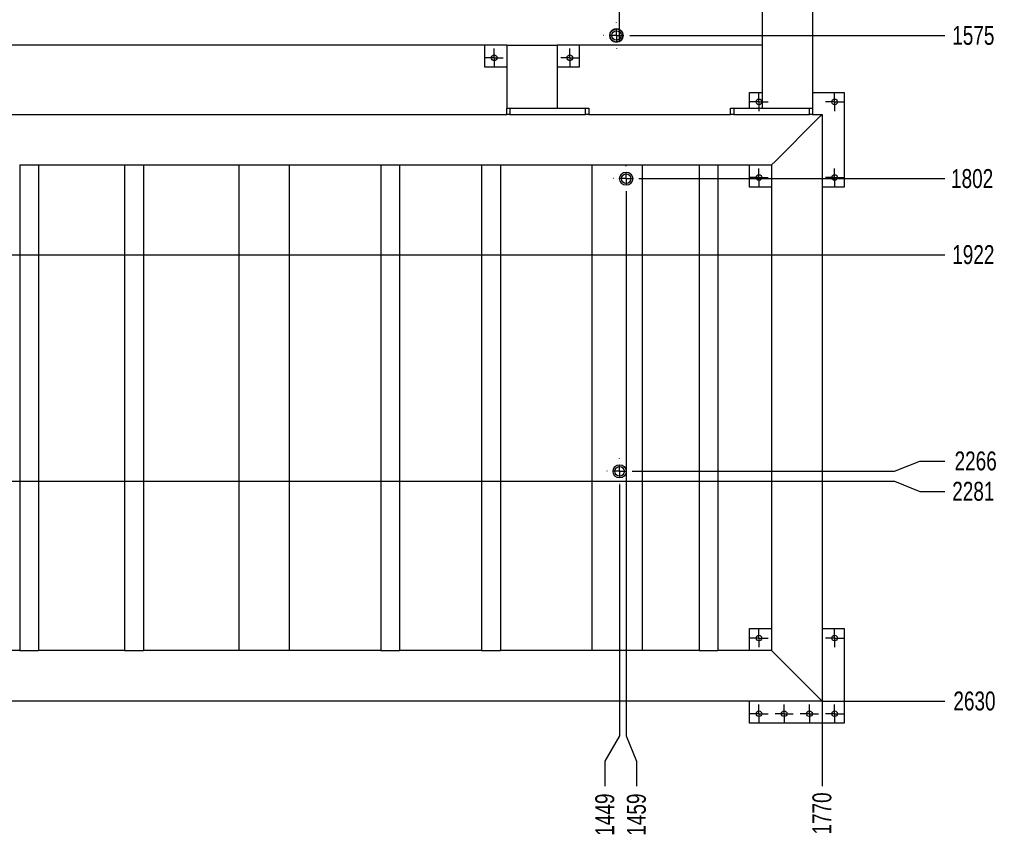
# Model space of a CAD drawing. Header units: millimetres. Extents: x 0 to 841, y 0 to 594.
# Tile 14 of 17: x 509 to 665, y 259 to 390. Entities that reach past the tile are written whole.
import ezdxf

# ---------------------------------------------------------------- set-up
doc = ezdxf.new("R2010")
doc.units = ezdxf.units.MM
doc.header["$PDSIZE"] = -1
doc.linetypes.add('CENTERX2', pattern=[20.32, 12.7, -2.54, 2.54, -2.54])
doc.layers.add('COTES', color=1, linetype='Continuous')
doc.layers.add('TRAIT-MIXTES', color=3, linetype='CENTERX2')
doc.layers.add('TRAIT-FORT', color=4, linetype='Continuous', lineweight=25)
doc.styles.add('SLDTEXTSTYLE0', font='TXT', dxfattribs={"width": 0.75})
doc.dimstyles.new('SLDDIMSTYLE7', dxfattribs={"dimtxt": 3, "dimasz": 2, "dimexe": 0, "dimexo": 0.0625, "dimgap": 0.75, "dimtad": 0, "dimtih": 1, "dimtoh": 1, "dimdec": 0, "dimlfac": 10, "dimrnd": 1e-09, "dimzin": 12, "dimdsep": 46, "dimtxsty": 'SLDTEXTSTYLE0', "dimsah": 1, "dimcen": 0.09, "dimadec": 0, "dimazin": 3, "dimtfac": 1, "dimtdec": 0, "dimtofl": 0, "dimtmove": 0, "dimatfit": 3, "dimfxl": 1, "dimfrac": 2, "dimtolj": 1, "dimtzin": 12, "dimarcsym": 0})

# ---------------------------------------------------------------- blocks, each defined once
blk = doc.blocks.new('_D_51')
at = {"layer": 'COTES', "color": 0, "lineweight": -2, "transparency": 16777216}
blk.add_line((606.03, 387.36), (656.03, 387.36), dxfattribs=at)
at = {"layer": 'Defpoints', "color": 0, "transparency": 16777216}
for p in [(635.03, 544.83), (605.97, 387.36), (656.03, 387.36)]:
    blk.add_point(p, dxfattribs=at)
at = {"layer": 'COTES', "color": 0, "transparency": 16777216, "insert": (660.53, 387.36), "char_height": 3, "attachment_point": 5, "style": 'SLDTEXTSTYLE0'}
blk.add_mtext('\\A1;1575', dxfattribs=at)
blk = doc.blocks.new('_D_52')
at = {"layer": 'COTES', "color": 0, "lineweight": -2, "transparency": 16777216}
blk.add_line((607.59, 364.66), (656.03, 364.66), dxfattribs=at)
at = {"layer": 'Defpoints', "color": 0, "transparency": 16777216}
for p in [(635.03, 544.83), (607.52, 364.66), (656.03, 364.66)]:
    blk.add_point(p, dxfattribs=at)
at = {"layer": 'COTES', "color": 0, "transparency": 16777216, "insert": (660.34, 364.66), "char_height": 3, "attachment_point": 5, "style": 'SLDTEXTSTYLE0'}
blk.add_mtext('\\A1;1802', dxfattribs=at)
blk = doc.blocks.new('_D_53')
at = {"layer": 'COTES', "color": 0, "lineweight": -2, "transparency": 16777216}
blk.add_line((467.69, 352.6), (656.03, 352.6), dxfattribs=at)
at = {"layer": 'Defpoints', "color": 0, "transparency": 16777216}
for p in [(635.03, 544.83), (467.63, 352.6), (656.03, 352.6)]:
    blk.add_point(p, dxfattribs=at)
at = {"layer": 'COTES', "color": 0, "transparency": 16777216, "insert": (660.53, 352.6), "char_height": 3, "attachment_point": 5, "style": 'SLDTEXTSTYLE0'}
blk.add_mtext('\\A1;1922', dxfattribs=at)
blk = doc.blocks.new('_D_54')
at = {"layer": 'COTES', "color": 0, "lineweight": -2, "transparency": 16777216}
for p, q in [((648.03, 318.26), (652.03, 319.89)), ((652.03, 319.89), (656.03, 319.89)), ((606.54, 318.26), (648.03, 318.26))]:
    blk.add_line(p, q, dxfattribs=at)
at = {"layer": 'Defpoints', "color": 0, "transparency": 16777216}
for p in [(635.03, 544.83), (656.03, 319.89), (606.48, 318.26)]:
    blk.add_point(p, dxfattribs=at)
at = {"layer": 'COTES', "color": 0, "transparency": 16777216, "insert": (660.9, 319.89), "char_height": 3, "attachment_point": 5, "style": 'SLDTEXTSTYLE0'}
blk.add_mtext('\\A1;2266', dxfattribs=at)
blk = doc.blocks.new('_D_55')
at = {"layer": 'COTES', "color": 0, "lineweight": -2, "transparency": 16777216}
for p, q in [((467.69, 316.71), (648.03, 316.71)), ((648.03, 316.71), (652.03, 315.08)), ((652.03, 315.08), (656.03, 315.08))]:
    blk.add_line(p, q, dxfattribs=at)
at = {"layer": 'Defpoints', "color": 0, "transparency": 16777216}
for p in [(635.03, 544.83), (467.63, 316.71), (656.03, 315.08)]:
    blk.add_point(p, dxfattribs=at)
at = {"layer": 'COTES', "color": 0, "transparency": 16777216, "insert": (660.53, 315.08), "char_height": 3, "attachment_point": 5, "style": 'SLDTEXTSTYLE0'}
blk.add_mtext('\\A1;2281', dxfattribs=at)
blk = doc.blocks.new('_D_56')
at = {"layer": 'COTES', "color": 0, "lineweight": -2, "transparency": 16777216}
blk.add_line((636.59, 281.83), (656.03, 281.83), dxfattribs=at)
at = {"layer": 'Defpoints', "color": 0, "transparency": 16777216}
for p in [(635.03, 544.83), (636.53, 281.83), (656.03, 281.83)]:
    blk.add_point(p, dxfattribs=at)
at = {"layer": 'COTES', "color": 0, "transparency": 16777216, "insert": (660.71, 281.83), "char_height": 3, "attachment_point": 5, "style": 'SLDTEXTSTYLE0'}
blk.add_mtext('\\A1;2630', dxfattribs=at)
blk = doc.blocks.new('_D_59')
at = {"layer": 'COTES', "color": 0, "lineweight": -2, "transparency": 16777216}
for p, q in [((604.43, 316.14), (604.43, 276.33)), ((604.43, 276.33), (602.09, 272.33)), ((602.09, 272.33), (602.09, 268.33))]:
    blk.add_line(p, q, dxfattribs=at)
at = {"layer": 'Defpoints', "color": 0, "transparency": 16777216}
for p in [(604.43, 316.21), (459.53, 281.83), (602.09, 268.33)]:
    blk.add_point(p, dxfattribs=at)
at = {"layer": 'COTES', "color": 0, "transparency": 16777216, "insert": (602.09, 263.83), "char_height": 3, "attachment_point": 5, "rotation": 90, "style": 'SLDTEXTSTYLE0'}
blk.add_mtext('\\A1;1449', dxfattribs=at)
blk = doc.blocks.new('_D_60')
at = {"layer": 'COTES', "color": 0, "lineweight": -2, "transparency": 16777216}
for p, q in [((605.47, 362.55), (605.47, 276.33)), ((605.47, 276.33), (607.1, 272.33)), ((607.1, 272.33), (607.1, 268.33))]:
    blk.add_line(p, q, dxfattribs=at)
at = {"layer": 'Defpoints', "color": 0, "transparency": 16777216}
for p in [(605.47, 362.61), (459.53, 281.83), (607.1, 268.33)]:
    blk.add_point(p, dxfattribs=at)
at = {"layer": 'COTES', "color": 0, "transparency": 16777216, "insert": (607.1, 263.83), "char_height": 3, "attachment_point": 5, "rotation": 90, "style": 'SLDTEXTSTYLE0'}
blk.add_mtext('\\A1;1459', dxfattribs=at)
blk = doc.blocks.new('_D_61')
at = {"layer": 'COTES', "color": 0, "lineweight": -2, "transparency": 16777216}
blk.add_line((636.53, 281.76), (636.53, 268.33), dxfattribs=at)
at = {"layer": 'Defpoints', "color": 0, "transparency": 16777216}
for p in [(459.53, 281.83), (636.53, 281.83), (636.53, 268.33)]:
    blk.add_point(p, dxfattribs=at)
at = {"layer": 'COTES', "color": 0, "transparency": 16777216, "insert": (636.53, 264.01), "char_height": 3, "attachment_point": 5, "rotation": 90, "style": 'SLDTEXTSTYLE0'}
blk.add_mtext('\\A1;1770', dxfattribs=at)
blk = doc.blocks.new('_D_65')
at = {"layer": 'COTES', "color": 0, "lineweight": -2, "transparency": 16777216}
blk.add_line((604.39, 386.49), (604.39, 569.33), dxfattribs=at)
at = {"layer": 'Defpoints', "color": 0, "transparency": 16777216}
for p in [(604.39, 569.33), (604.39, 386.43), (459.53, 374.83)]:
    blk.add_point(p, dxfattribs=at)
at = {"layer": 'COTES', "color": 0, "transparency": 16777216, "insert": (604.39, 573.83), "char_height": 3, "attachment_point": 5, "rotation": 90, "style": 'SLDTEXTSTYLE0'}
blk.add_mtext('\\A1;1449', dxfattribs=at)
blk = doc.blocks.new('_D_66')
at = {"layer": 'COTES', "color": 0, "lineweight": -2, "transparency": 16777216}
blk.add_line((635.03, 544.89), (635.03, 569.33), dxfattribs=at)
at = {"layer": 'Defpoints', "color": 0, "transparency": 16777216}
for p in [(635.03, 569.33), (635.03, 544.83), (459.53, 374.83)]:
    blk.add_point(p, dxfattribs=at)
at = {"layer": 'COTES', "color": 0, "transparency": 16777216, "insert": (635.03, 573.83), "char_height": 3, "attachment_point": 5, "rotation": 90, "style": 'SLDTEXTSTYLE0'}
blk.add_mtext('\\A1;1755', dxfattribs=at)
blk = doc.blocks.new('SW_CENTERMARKSYMBOL_26')
at = {"layer": 'TRAIT-MIXTES', "color": 0}
for p, q in [((-1, 0), (-1.45, 0)), ((0, 0), (-1, 0)), ((0, 1), (0, 1.45)), ((0, 0), (0, 1)), ((0, 0), (0, -1)), ((0, 0), (1, 0)), ((1, 0), (1.45, 0)), ((0, -1), (0, -1.45))]:
    blk.add_line(p, q, dxfattribs=at)
blk = doc.blocks.new('SW_CENTERMARKSYMBOL_27')
at = {"layer": 'TRAIT-MIXTES', "color": 0}
for p, q in [((-1, 0), (-1.45, 0)), ((0, 0), (-1, 0)), ((0, 1), (0, 1.45)), ((0, 0), (0, 1)), ((0, 0), (0, -1)), ((0, 0), (1, 0)), ((1, 0), (1.45, 0)), ((0, -1), (0, -1.45))]:
    blk.add_line(p, q, dxfattribs=at)
blk = doc.blocks.new('SW_CENTERMARKSYMBOL_28')
at = {"layer": 'TRAIT-MIXTES', "color": 0}
for p, q in [((-1, 0), (-1.45, 0)), ((0, 0), (-1, 0)), ((0, 1), (0, 1.45)), ((0, 0), (0, 1)), ((0, 0), (0, -1)), ((0, 0), (1, 0)), ((1, 0), (1.45, 0)), ((0, -1), (0, -1.45))]:
    blk.add_line(p, q, dxfattribs=at)
blk = doc.blocks.new('SW_CENTERMARKSYMBOL_29')
at = {"layer": 'TRAIT-MIXTES', "color": 0}
for p, q in [((-1, 0), (-1.45, 0)), ((0, 0), (-1, 0)), ((0, 1), (0, 1.45)), ((0, 0), (0, 1)), ((0, 0), (0, -1)), ((0, 0), (1, 0)), ((1, 0), (1.45, 0)), ((0, -1), (0, -1.45))]:
    blk.add_line(p, q, dxfattribs=at)
blk = doc.blocks.new('SW_CENTERMARKSYMBOL_30')
at = {"layer": 'TRAIT-MIXTES', "color": 0}
for p, q in [((0, 2), (0, 2.05)), ((-2, 0), (-2.05, 0)), ((0, 0), (-1, 0)), ((0, 0), (0, 1)), ((0, 0), (0, -1)), ((0, 0), (1, 0)), ((2, 0), (2.05, 0)), ((0, -2), (0, -2.05))]:
    blk.add_line(p, q, dxfattribs=at)
blk = doc.blocks.new('SW_CENTERMARKSYMBOL_31')
at = {"layer": 'TRAIT-MIXTES', "color": 0}
for p, q in [((0, 2), (0, 2.05)), ((-2, 0), (-2.05, 0)), ((0, 0), (-1, 0)), ((0, 0), (0, 1)), ((0, 0), (0, -1)), ((0, 0), (1, 0)), ((2, 0), (2.05, 0)), ((0, -2), (0, -2.05))]:
    blk.add_line(p, q, dxfattribs=at)
blk = doc.blocks.new('SW_CENTERMARKSYMBOL_39')
at = {"layer": 'TRAIT-MIXTES', "color": 0}
for p, q in [((-1, 0), (-1.45, 0)), ((0, 0), (-1, 0)), ((0, 1), (0, 1.45)), ((0, 0), (0, 1)), ((0, 0), (0, -1)), ((0, 0), (1, 0)), ((1, 0), (1.45, 0)), ((0, -1), (0, -1.45))]:
    blk.add_line(p, q, dxfattribs=at)
blk = doc.blocks.new('SW_CENTERMARKSYMBOL_40')
at = {"layer": 'TRAIT-MIXTES', "color": 0}
for p, q in [((-1, 0), (-1.45, 0)), ((0, 0), (-1, 0)), ((0, 1), (0, 1.45)), ((0, 0), (0, 1)), ((0, 0), (0, -1)), ((0, 0), (1, 0)), ((1, 0), (1.45, 0)), ((0, -1), (0, -1.45))]:
    blk.add_line(p, q, dxfattribs=at)
blk = doc.blocks.new('SW_CENTERMARKSYMBOL_41')
at = {"layer": 'TRAIT-MIXTES', "color": 0}
for p, q in [((-1, 0), (-1.45, 0)), ((0, 0), (-1, 0)), ((0, 1), (0, 1.45)), ((0, 0), (0, 1)), ((0, 0), (0, -1)), ((0, 0), (1, 0)), ((1, 0), (1.45, 0)), ((0, -1), (0, -1.45))]:
    blk.add_line(p, q, dxfattribs=at)
blk = doc.blocks.new('SW_CENTERMARKSYMBOL_42')
at = {"layer": 'TRAIT-MIXTES', "color": 0}
for p, q in [((-1, 0), (-1.45, 0)), ((0, 0), (-1, 0)), ((0, 1), (0, 1.45)), ((0, 0), (0, 1)), ((0, 0), (0, -1)), ((0, 0), (1, 0)), ((1, 0), (1.45, 0)), ((0, -1), (0, -1.45))]:
    blk.add_line(p, q, dxfattribs=at)
blk = doc.blocks.new('SW_CENTERMARKSYMBOL_43')
at = {"layer": 'TRAIT-MIXTES', "color": 0}
for p, q in [((-1, 0), (-1.45, 0)), ((0, 0), (-1, 0)), ((0, 1), (0, 1.45)), ((0, 0), (0, 1)), ((0, 0), (0, -1)), ((0, 0), (1, 0)), ((1, 0), (1.45, 0)), ((0, -1), (0, -1.45))]:
    blk.add_line(p, q, dxfattribs=at)
blk = doc.blocks.new('SW_CENTERMARKSYMBOL_44')
at = {"layer": 'TRAIT-MIXTES', "color": 0}
for p, q in [((-1, 0), (-1.45, 0)), ((0, 0), (-1, 0)), ((0, 1), (0, 1.45)), ((0, 0), (0, 1)), ((0, 0), (0, -1)), ((0, 0), (1, 0)), ((1, 0), (1.45, 0)), ((0, -1), (0, -1.45))]:
    blk.add_line(p, q, dxfattribs=at)
blk = doc.blocks.new('SW_CENTERMARKSYMBOL_54')
at = {"layer": 'TRAIT-MIXTES', "color": 0}
for p, q in [((0, 2), (0, 2.05)), ((-2, 0), (-2.05, 0)), ((0, 0), (-1, 0)), ((0, 0), (0, 1)), ((0, 0), (0, -1)), ((0, 0), (1, 0)), ((2, 0), (2.05, 0)), ((0, -2), (0, -2.05))]:
    blk.add_line(p, q, dxfattribs=at)
blk = doc.blocks.new('SW_CENTERMARKSYMBOL_76')
at = {"layer": 'TRAIT-MIXTES', "color": 0}
for p, q in [((-1, 0), (-1.45, 0)), ((0, 0), (-1, 0)), ((0, 1), (0, 1.45)), ((0, 0), (0, 1)), ((0, 0), (0, -1)), ((0, 0), (1, 0)), ((1, 0), (1.45, 0)), ((0, -1), (0, -1.45))]:
    blk.add_line(p, q, dxfattribs=at)
blk = doc.blocks.new('SW_CENTERMARKSYMBOL_78')
at = {"layer": 'TRAIT-MIXTES', "color": 0}
for p, q in [((-1, 0), (-1.45, 0)), ((0, 0), (-1, 0)), ((0, 1), (0, 1.45)), ((0, 0), (0, 1)), ((0, 0), (0, -1)), ((0, 0), (1, 0)), ((1, 0), (1.45, 0)), ((0, -1), (0, -1.45))]:
    blk.add_line(p, q, dxfattribs=at)

msp = doc.modelspace()

# ---------------------------------------------------------------- linework, layer by layer
at = {"layer": 'TRAIT-FORT', "lineweight": 25}
for p, q in [((635.03, 544.83), (635.03, 375.83)), ((627.03, 393.23), (627.03, 386.43)), ((586.53, 385.83), (469.03, 385.83)), ((583.03, 382.33), (583.03, 385.83)), ((586.53, 385.83), (586.53, 375.83)), ((586.53, 385.83), (587.13, 385.83)), ((587.13, 385.83), (593.93, 385.83)), ((593.93, 385.83), (594.53, 385.83)), ((627.03, 385.83), (594.53, 385.83)), ((594.53, 385.83), (594.53, 375.83)), ((598.03, 385.83), (598.03, 382.33)), ((627.03, 386.43), (627.03, 385.83)), ((627.03, 385.83), (627.03, 375.83)), ((586.53, 382.33), (583.03, 382.33)), ((598.03, 382.33), (594.53, 382.33)), ((625.03, 375.83), (625.03, 378.33)), ((625.03, 378.33), (627.03, 378.33)), ((635.03, 378.33), (640.03, 378.33)), ((640.03, 378.33), (640.03, 363.33)), ((474.03, 374.83), (586.53, 374.83)), ((586.53, 374.83), (586.53, 375.83)), ((586.53, 375.83), (586.54, 375.83)), ((587.03, 374.83), (586.53, 374.83)), ((586.54, 375.83), (587.02, 375.83)), ((587.02, 375.83), (587.03, 375.83)), ((587.03, 375.83), (587.03, 374.83)), ((587.03, 375.83), (599.03, 375.83)), ((587.03, 374.83), (599.03, 374.83)), ((587.13, 375.83), (593.93, 375.83)), ((599.03, 374.83), (599.03, 375.83)), ((599.03, 375.83), (599.53, 375.83)), ((599.53, 374.83), (599.03, 374.83)), ((599.53, 375.83), (599.53, 374.83)), ((599.53, 374.83), (622.03, 374.83)), ((622.03, 374.83), (622.03, 375.83)), ((622.03, 375.83), (622.53, 375.83)), ((622.53, 374.83), (622.03, 374.83)), ((622.53, 375.83), (622.53, 374.83)), ((622.53, 375.83), (634.53, 375.83)), ((622.53, 374.83), (634.53, 374.83)), ((627.63, 375.83), (634.43, 375.83)), ((634.53, 375.83), (635.02, 375.83)), ((634.53, 374.83), (634.53, 375.83)), ((634.53, 375.83), (634.54, 375.83)), ((635.03, 374.83), (634.53, 374.83)), ((635.02, 375.83), (635.03, 375.83)), ((635.03, 375.83), (635.03, 374.83)), ((635.03, 374.83), (636.53, 374.83)), ((635.93, 374.23), (636.53, 374.83)), ((636.53, 374.83), (635.93, 374.23)), ((636.53, 374.83), (636.53, 281.83)), ((629.13, 367.43), (635.93, 374.23)), ((628.53, 366.83), (629.13, 367.43)), ((629.13, 367.43), (628.53, 366.83)), ((509.28, 366.83), (509.28, 289.83)), ((509.28, 366.83), (509.88, 366.83)), ((509.88, 366.83), (511.68, 366.83)), ((511.68, 366.83), (512.28, 366.83)), ((512.28, 366.83), (525.9, 366.83)), ((512.28, 366.83), (512.28, 289.83)), ((525.9, 366.83), (525.9, 289.83)), ((525.9, 366.83), (526.5, 366.83)), ((526.5, 366.83), (528.3, 366.83)), ((528.3, 366.83), (528.9, 366.83)), ((528.9, 366.83), (544.03, 366.83)), ((528.9, 366.83), (528.9, 289.83)), ((544.03, 366.83), (544.03, 289.83)), ((544.03, 366.83), (544.63, 366.83)), ((544.63, 366.83), (551.43, 366.83)), ((551.43, 366.83), (552.03, 366.83)), ((552.03, 366.83), (552.03, 289.83)), ((552.03, 366.83), (566.53, 366.83)), ((566.53, 366.83), (566.53, 289.83)), ((566.53, 366.83), (567.13, 366.83)), ((567.13, 366.83), (568.93, 366.83)), ((568.93, 366.83), (569.53, 366.83)), ((569.53, 366.83), (582.53, 366.83)), ((569.53, 366.83), (569.53, 289.83)), ((582.53, 366.83), (582.53, 289.83)), ((582.53, 366.83), (583.13, 366.83)), ((583.13, 366.83), (584.93, 366.83)), ((584.93, 366.83), (585.53, 366.83)), ((585.53, 366.83), (600.03, 366.83)), ((585.53, 366.83), (585.53, 289.83)), ((600.03, 366.83), (600.03, 289.83)), ((600.03, 366.83), (600.63, 366.83)), ((600.63, 366.83), (607.43, 366.83)), ((607.43, 366.83), (608.03, 366.83)), ((608.03, 366.83), (608.03, 289.83)), ((608.03, 366.83), (617.03, 366.83)), ((617.03, 366.83), (617.03, 289.83)), ((617.03, 366.83), (617.63, 366.83)), ((617.63, 366.83), (619.43, 366.83)), ((619.43, 366.83), (620.03, 366.83)), ((620.03, 366.83), (628.53, 366.83)), ((620.03, 366.83), (620.03, 289.83)), ((625.03, 363.33), (625.03, 366.83)), ((628.53, 366.83), (628.53, 289.83)), ((628.53, 363.33), (625.03, 363.33)), ((640.03, 363.33), (636.53, 363.33)), ((625.03, 293.33), (628.53, 293.33)), ((625.03, 289.83), (625.03, 293.33)), ((636.53, 293.33), (640.03, 293.33)), ((640.03, 293.33), (640.03, 278.33)), ((509.28, 289.83), (495.65, 289.83)), ((509.28, 289.83), (509.88, 289.83)), ((509.88, 289.83), (511.68, 289.83)), ((511.68, 289.83), (512.28, 289.83)), ((525.9, 289.83), (512.28, 289.83)), ((525.9, 289.83), (526.5, 289.83)), ((526.5, 289.83), (528.3, 289.83)), ((528.3, 289.83), (528.9, 289.83)), ((544.03, 289.83), (528.9, 289.83)), ((544.63, 289.83), (544.03, 289.83)), ((551.43, 289.83), (544.63, 289.83)), ((552.03, 289.83), (551.43, 289.83)), ((566.53, 289.83), (552.03, 289.83)), ((566.53, 289.83), (567.13, 289.83)), ((567.13, 289.83), (568.93, 289.83)), ((568.93, 289.83), (569.53, 289.83)), ((582.53, 289.83), (569.53, 289.83)), ((582.53, 289.83), (583.13, 289.83)), ((583.13, 289.83), (584.93, 289.83)), ((584.93, 289.83), (585.53, 289.83)), ((600.03, 289.83), (585.53, 289.83)), ((600.63, 289.83), (600.03, 289.83)), ((607.43, 289.83), (600.63, 289.83)), ((608.03, 289.83), (607.43, 289.83)), ((617.03, 289.83), (608.03, 289.83)), ((617.03, 289.83), (617.63, 289.83)), ((617.63, 289.83), (619.43, 289.83)), ((619.43, 289.83), (620.03, 289.83)), ((628.53, 289.83), (620.03, 289.83)), ((628.53, 289.83), (629.13, 289.23)), ((629.13, 289.23), (628.53, 289.83)), ((629.13, 289.23), (635.93, 282.43)), ((636.53, 281.83), (459.53, 281.83)), ((625.03, 278.33), (625.03, 281.83)), ((635.93, 282.43), (636.53, 281.83)), ((636.53, 281.83), (635.93, 282.43)), ((640.03, 278.33), (625.03, 278.33))]:
    msp.add_line(p, q, dxfattribs=at)
for centre, radius in [((603.92, 387.36), 1.05), ((603.92, 387.36), 0.75), ((584.53, 383.83), 0.45), ((596.53, 383.83), 0.45), ((626.53, 376.83), 0.45), ((638.53, 376.83), 0.45), ((605.47, 364.66), 1.05), ((605.47, 364.66), 0.75), ((626.53, 364.83), 0.45), ((638.53, 364.83), 0.45), ((604.43, 318.26), 1.05), ((604.43, 318.26), 0.75), ((626.53, 291.83), 0.45), ((638.53, 291.83), 0.45), ((626.53, 279.83), 0.45), ((630.53, 279.83), 0.45), ((634.53, 279.83), 0.45), ((638.53, 279.83), 0.45)]:
    msp.add_circle(centre, radius, dxfattribs=at)
msp.add_arc((603.92, 387.36), 1.05, 296.9248, 243.0752, dxfattribs=at)
msp.add_open_spline([(604.39, 386.43), (604.32, 386.39), (604.24, 386.36), (604.12, 386.33), (604.08, 386.33), (604, 386.32), (603.96, 386.31), (603.88, 386.31), (603.84, 386.32), (603.75, 386.33), (603.71, 386.33), (603.59, 386.36), (603.52, 386.39), (603.44, 386.43)], degree=3, knots=[0, 0, 0, 0, 0.25, 0.25, 0.375, 0.375, 0.5, 0.5, 0.625, 0.625, 0.75, 0.75, 1, 1, 1, 1], dxfattribs=at)

# ---------------------------------------------------------------- block references
at = {"layer": 'TRAIT-MIXTES'}
for name, p in [('SW_CENTERMARKSYMBOL_54', (603.92, 387.36)), ('SW_CENTERMARKSYMBOL_76', (584.53, 383.83)), ('SW_CENTERMARKSYMBOL_78', (596.53, 383.83)), ('SW_CENTERMARKSYMBOL_28', (626.53, 376.83)), ('SW_CENTERMARKSYMBOL_26', (638.53, 376.83)), ('SW_CENTERMARKSYMBOL_30', (605.47, 364.66)), ('SW_CENTERMARKSYMBOL_27', (626.53, 364.83)), ('SW_CENTERMARKSYMBOL_29', (638.53, 364.83)), ('SW_CENTERMARKSYMBOL_31', (604.43, 318.26)), ('SW_CENTERMARKSYMBOL_42', (626.53, 291.83)), ('SW_CENTERMARKSYMBOL_39', (638.53, 291.83)), ('SW_CENTERMARKSYMBOL_41', (626.53, 279.83)), ('SW_CENTERMARKSYMBOL_43', (630.53, 279.83)), ('SW_CENTERMARKSYMBOL_40', (634.53, 279.83)), ('SW_CENTERMARKSYMBOL_44', (638.53, 279.83))]:
    msp.add_blockref(name, p, dxfattribs=at)

# ---------------------------------------------------------------- dimensions: what is measured, and where the dimension line sits
at = {"layer": 'COTES'}
for feature_location, offset, dtype, origin, picture, middle in [((604.39, 386.43), (0, 182.9), 1, (459.53, 374.83), '_D_65', (604.39, 573.83)), ((635.03, 544.83), (0, 24.5), 1, (459.53, 374.83), '_D_66', (635.03, 573.83)), ((467.63, 352.6), (188.39, 0), 0, (635.03, 544.83), '_D_53', (660.53, 352.6)), ((467.63, 316.71), (188.39, -1.63), 0, (635.03, 544.83), '_D_55', (660.53, 315.08)), ((605.97, 387.36), (50.06, 0), 0, (635.03, 544.83), '_D_51', (660.53, 387.36)), ((606.48, 318.26), (49.55, 1.63), 0, (635.03, 544.83), '_D_54', (660.9, 319.89)), ((607.52, 364.66), (48.5, 0), 0, (635.03, 544.83), '_D_52', (660.34, 364.66)), ((636.53, 281.83), (19.5, 0), 0, (635.03, 544.83), '_D_56', (660.71, 281.83)), ((605.47, 362.61), (1.62, -94.29), 1, (459.53, 281.83), '_D_60', (607.1, 263.83)), ((604.43, 316.21), (-2.34, -47.88), 1, (459.53, 281.83), '_D_59', (602.09, 263.83)), ((636.53, 281.83), (0, -13.5), 1, (459.53, 281.83), '_D_61', (636.53, 264.01))]:
    dim = msp.add_ordinate_dim(feature_location=feature_location, offset=offset, dtype=dtype, origin=origin, dimstyle='SLDDIMSTYLE7', dxfattribs=at)
    dim.commit()
    dim.dimension.update_dxf_attribs({"geometry": picture, "text_midpoint": middle})

doc.saveas('drawing.dxf')
